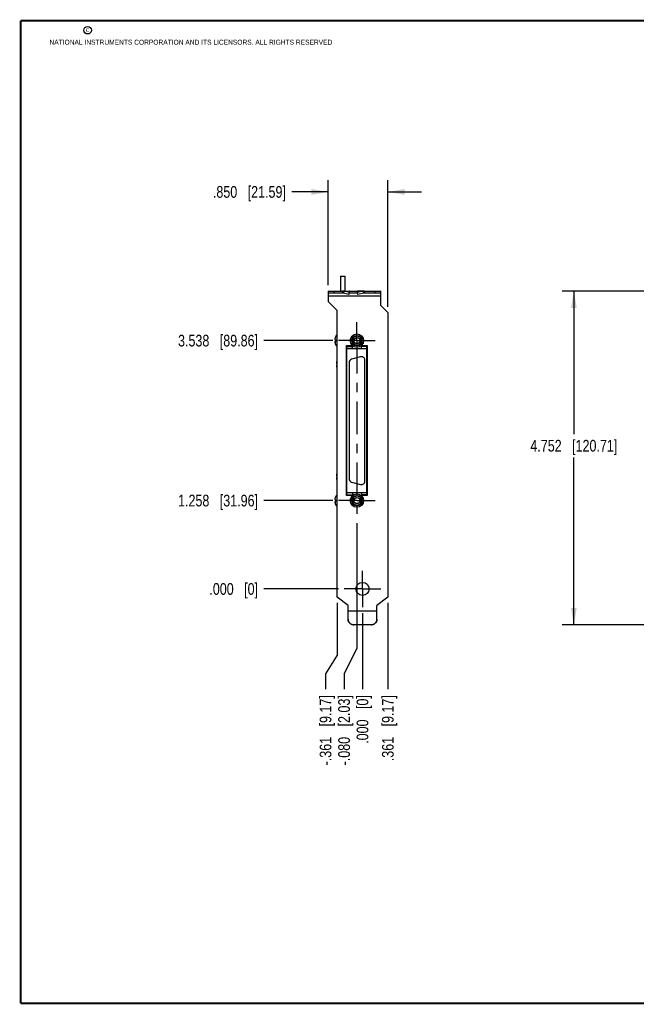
# Model space of a CAD drawing. Header units: inches. Extents: x 0.2 to 16.8, y 0.2 to 10.8.
# Tile 1 of 10: x 0.2 to 6.8, y 0.2 to 10.8. Entities that reach past the tile are written whole.
import ezdxf

# ---------------------------------------------------------------- set-up
doc = ezdxf.new("R2010")
doc.units = ezdxf.units.IN
doc.header["$LTSCALE"] = 0.935
doc.header["$MEASUREMENT"] = 0
doc.linetypes.add('CENTER', pattern=[0.6, 0.375, -0.075, 0.075, -0.075])
doc.layers.get('0').update_dxf_attribs({"linetype": 'CONTINUOUS'})
for name, color, linetype in [('02___PRT_ALL_AXES', 7, 'CONTINUOUS'), ('DEFAULT_1', 7, 'CENTER'), ('DIMENSIONS', 7, 'CONTINUOUS')]:
    doc.layers.add(name, color=color, linetype=linetype)
doc.styles.get("Standard").update_dxf_attribs({"font": 'txt', "width": 0.8})
doc.dimstyles.new('DIMSTYLE_1', dxfattribs={"dimtxt": 0.125, "dimasz": 0.18, "dimexe": 0.18, "dimexo": 0.0625, "dimgap": 0.09, "dimtad": 0, "dimtih": 1, "dimtoh": 1, "dimdec": 3, "dimlfac": 1.333333, "dimzin": 4, "dimdsep": 46, "dimtxsty": 'STANDARD', "dimblk": '_FILLED', "dimblk1": '_FILLED', "dimblk2": '_FILLED', "dimcen": 0.09, "dimadec": 0, "dimazin": 0, "dimtp": 0.001, "dimtm": 0.001, "dimtfac": 1, "dimtdec": 3, "dimtofl": 0, "dimtmove": 0, "dimatfit": 3, "dimldrblk": '_FILLED', "dimfxl": 1, "dimtolj": 1, "dimtzin": 4, "dimarcsym": 0})
doc.dimstyles.new('DIMSTYLE_2', dxfattribs={"dimtxt": 0.125, "dimasz": 0.18, "dimexe": 0.18, "dimexo": 0.0625, "dimgap": 0.09, "dimtad": 0, "dimtih": 1, "dimtoh": 1, "dimdec": 3, "dimlfac": 1.333333, "dimzin": 4, "dimdsep": 46, "dimtxsty": 'STANDARD', "dimblk": '_FILLED', "dimblk1": '_FILLED', "dimblk2": '_FILLED', "dimcen": 0.09, "dimadec": 0, "dimazin": 0, "dimtp": 0.001, "dimtm": 0.001, "dimtfac": 1, "dimtdec": 3, "dimtofl": 0, "dimtmove": 0, "dimatfit": 3, "dimldrblk": '_FILLED', "dimfxl": 1, "dimtolj": 1, "dimtzin": 4, "dimarcsym": 0})

# ---------------------------------------------------------------- blocks, each defined once
blk = doc.blocks.new('*D0')
at = {"layer": 'DIMENSIONS', "color": 2, "linetype": 'CONTINUOUS'}
blk.add_line((3.586, 5.63), (2.851, 5.63), dxfattribs=at)
at = {"layer": 'DIMENSIONS', "color": 2, "linetype": 'CONTINUOUS', "insert": (2.788, 5.693), "char_height": 0.125, "width": 1.325, "attachment_point": 3, "line_spacing_factor": 0.9}
blk.add_mtext('1.258{\\Ftxt.shx;\\W1.000000;\\H0.125000; }[31.96]', dxfattribs=at)
blk = doc.blocks.new('_FILLED')
at = {"color": 0, "linetype": 'BYBLOCK'}
blk.add_solid([(0, 0), (-1, 0.174), (-1, -0.174)], dxfattribs=at)
blk = doc.blocks.new('*D1')
at = {"layer": 'DIMENSIONS', "color": 2, "linetype": 'CONTINUOUS'}
for p, q in [((3.845, 5.371), (3.845, 4.054)), ((3.845, 4.054), (3.708, 3.779)), ((3.708, 3.779), (3.708, 3.615))]:
    blk.add_line(p, q, dxfattribs=at)
at = {"layer": 'DIMENSIONS', "color": 2, "linetype": 'CONTINUOUS', "insert": (3.645, 3.552), "char_height": 0.125, "width": 1.225, "attachment_point": 3, "rotation": 90, "line_spacing_factor": 0.9}
blk.add_mtext('-.080{\\Ftxt.shx;\\W1.000000;\\H0.125000; }[2.03]', dxfattribs=at)
blk = doc.blocks.new('*D2')
at = {"layer": 'DIMENSIONS', "color": 2, "linetype": 'CONTINUOUS'}
blk.add_line((3.647, 4.686), (2.851, 4.686), dxfattribs=at)
at = {"layer": 'DIMENSIONS', "color": 2, "linetype": 'CONTINUOUS', "insert": (2.788, 4.749), "char_height": 0.125, "width": 0.825, "attachment_point": 3, "line_spacing_factor": 0.9}
blk.add_mtext('.000{\\Ftxt.shx;\\W1.000000;\\H0.125000; }[0]', dxfattribs=at)
blk = doc.blocks.new('*D3')
at = {"layer": 'DIMENSIONS', "color": 2, "linetype": 'CONTINUOUS'}
blk.add_line((3.905, 4.429), (3.905, 3.615), dxfattribs=at)
at = {"layer": 'DIMENSIONS', "color": 2, "linetype": 'CONTINUOUS', "insert": (3.842, 3.552), "char_height": 0.125, "width": 0.825, "attachment_point": 3, "rotation": 90, "line_spacing_factor": 0.9}
blk.add_mtext('.000{\\Ftxt.shx;\\W1.000000;\\H0.125000; }[0]', dxfattribs=at)
blk = doc.blocks.new('*D4')
at = {"layer": 'DIMENSIONS', "color": 2, "linetype": 'CONTINUOUS'}
blk.add_line((3.586, 7.34), (2.851, 7.34), dxfattribs=at)
at = {"layer": 'DIMENSIONS', "color": 2, "linetype": 'CONTINUOUS', "insert": (2.788, 7.402), "char_height": 0.125, "width": 1.325, "attachment_point": 3, "line_spacing_factor": 0.9}
blk.add_mtext('3.538{\\Ftxt.shx;\\W1.000000;\\H0.125000; }[89.86]', dxfattribs=at)
blk = doc.blocks.new('*D5')
at = {"layer": 'DIMENSIONS', "color": 2, "linetype": 'CONTINUOUS'}
blk.add_line((4.176, 4.537), (4.176, 3.615), dxfattribs=at)
at = {"layer": 'DIMENSIONS', "color": 2, "linetype": 'CONTINUOUS', "insert": (4.113, 3.552), "char_height": 0.125, "width": 1.125, "attachment_point": 3, "rotation": 90, "line_spacing_factor": 0.9}
blk.add_mtext('.361{\\Ftxt.shx;\\W1.000000;\\H0.125000; }[9.17]', dxfattribs=at)
blk = doc.blocks.new('*D6')
at = {"layer": 'DIMENSIONS', "color": 2, "linetype": 'CONTINUOUS'}
for p, q in [((3.634, 4.537), (3.634, 3.979)), ((3.634, 3.979), (3.509, 3.779)), ((3.509, 3.779), (3.509, 3.615))]:
    blk.add_line(p, q, dxfattribs=at)
at = {"layer": 'DIMENSIONS', "color": 2, "linetype": 'CONTINUOUS', "insert": (3.447, 3.552), "char_height": 0.125, "width": 1.225, "attachment_point": 3, "rotation": 90, "line_spacing_factor": 0.9}
blk.add_mtext('-.361{\\Ftxt.shx;\\W1.000000;\\H0.125000; }[9.17]', dxfattribs=at)
blk = doc.blocks.new('*D10')
at = {"layer": 'DIMENSIONS', "color": 2, "linetype": 'CONTINUOUS'}
for p, q in [((7.097, 7.869), (6.039, 7.869)), ((6.164, 7.869), (6.164, 6.341)), ((6.164, 4.304), (6.164, 6.091)), ((7.422, 4.304), (6.039, 4.304))]:
    blk.add_line(p, q, dxfattribs=at)
at = {"layer": 'DIMENSIONS', "color": 2, "linetype": 'CONTINUOUS', "xscale": 0.18, "yscale": 0.18, "zscale": 0.18}
for p, rotation in [((6.164, 7.869), 90), ((6.164, 4.304), 270)]:
    blk.add_blockref('_FILLED', p, dxfattribs=dict(at, rotation=rotation))
at = {"layer": 'DIMENSIONS', "color": 2, "linetype": 'CONTINUOUS', "insert": (6.164, 6.279), "char_height": 0.125, "width": 1.425, "attachment_point": 2, "line_spacing_factor": 0.9}
blk.add_mtext('4.752{\\Ftxt.shx;\\W1.000000;\\H0.125000; }[120.71]', dxfattribs=at)
blk = doc.blocks.new('*D12')
at = {"layer": 'DIMENSIONS', "color": 2, "linetype": 'CONTINUOUS'}
for p, q in [((3.538, 7.931), (3.538, 9.053)), ((4.176, 7.701), (4.176, 9.053)), ((3.538, 8.928), (3.149, 8.928)), ((4.176, 8.928), (4.536, 8.928))]:
    blk.add_line(p, q, dxfattribs=at)
at = {"layer": 'DIMENSIONS', "color": 2, "linetype": 'CONTINUOUS', "xscale": 0.18, "yscale": 0.18, "zscale": 0.18}
blk.add_blockref('_FILLED', (3.538, 8.928), dxfattribs=at)
at = {"layer": 'DIMENSIONS', "color": 2, "linetype": 'CONTINUOUS', "xscale": 0.18, "yscale": 0.18, "zscale": 0.18, "rotation": 180}
blk.add_blockref('_FILLED', (4.176, 8.928), dxfattribs=at)
at = {"layer": 'DIMENSIONS', "color": 2, "linetype": 'CONTINUOUS', "insert": (3.086, 8.991), "char_height": 0.125, "width": 1.225, "attachment_point": 3, "line_spacing_factor": 0.9}
blk.add_mtext('.850{\\Ftxt.shx;\\W1.000000;\\H0.125000; }[21.59]', dxfattribs=at)

msp = doc.modelspace()

# ---------------------------------------------------------------- linework, layer by layer
at = {"color": 7, "linetype": 'CONTINUOUS'}
for p, q in [((3.66966, 8.02828), (3.66966, 7.8687)), ((3.66966, 8.02828), (3.71653, 8.02828)), ((3.71653, 8.02828), (3.71653, 7.8687)), ((3.53823, 7.8687), (3.53823, 7.8462)), ((3.53823, 7.8687), (4.10073, 7.8687)), ((3.59823, 7.8687), (3.59823, 7.8462)), ((3.69178, 7.8687), (3.69178, 7.8462)), ((3.70523, 7.86704), (3.70019, 7.84531)), ((3.76501, 7.85329), (3.70523, 7.86704)), ((3.70523, 7.86704), (3.76658, 7.86704)), ((3.75997, 7.83156), (3.76501, 7.85329)), ((3.76501, 7.85329), (3.76658, 7.86704)), ((3.85144, 7.85329), (3.84987, 7.86704)), ((3.91122, 7.86704), (3.84987, 7.86704)), ((3.91122, 7.86704), (3.85144, 7.85329)), ((3.85648, 7.83156), (3.85144, 7.85329)), ((3.91122, 7.86704), (3.91626, 7.84531)), ((3.92467, 7.8687), (3.92467, 7.8462)), ((4.04073, 7.8462), (4.04073, 7.8687)), ((4.10073, 7.8462), (4.10073, 7.8687)), ((3.61087, 7.35086), (3.61087, 7.3651)), ((3.61627, 7.38167), (3.61627, 7.3804)), ((3.60984, 7.35099), (3.61627, 7.35018)), ((3.61627, 7.32973), (3.60984, 7.32892)), ((3.61087, 7.32905), (3.61087, 7.31481)), ((3.61627, 7.35018), (3.61627, 7.32973)), ((3.61627, 7.29951), (3.61627, 7.29824)), ((3.63253, 7.2539), (3.63253, 7.27265)), ((3.63423, 7.27265), (3.63253, 7.27265)), ((3.7372, 5.69199), (3.7372, 7.27792)), ((3.7372, 7.27792), (3.79625, 7.27792)), ((3.78964, 7.35), (3.81436, 7.35)), ((3.78964, 7.32975), (3.81436, 7.32975)), ((3.79625, 7.2543), (3.79625, 7.27792)), ((3.87559, 7.35), (3.90031, 7.35)), ((3.87559, 7.32975), (3.90031, 7.32975)), ((3.8937, 7.2543), (3.8937, 7.27792)), ((3.95275, 7.27792), (3.8937, 7.27792)), ((3.95275, 5.69199), (3.95275, 7.27792)), ((3.63423, 7.2539), (3.63253, 7.2539)), ((3.7372, 7.2543), (3.95275, 7.2543)), ((3.88453, 7.16702), (3.78708, 7.14091)), ((3.6309, 7.09208), (3.6309, 7.11533)), ((3.63423, 7.11533), (3.6309, 7.11533)), ((3.63423, 7.09208), (3.6309, 7.09208)), ((3.6309, 7.05458), (3.6309, 7.07783)), ((3.63423, 7.07783), (3.6309, 7.07783)), ((3.63423, 7.05458), (3.6309, 7.05458)), ((3.76082, 7.10668), (3.76082, 5.86323)), ((3.92913, 5.83712), (3.92913, 7.13279)), ((3.63423, 5.91533), (3.6309, 5.91533)), ((3.6309, 5.89208), (3.6309, 5.91533)), ((3.63423, 5.89208), (3.6309, 5.89208)), ((3.63423, 5.87783), (3.6309, 5.87783)), ((3.6309, 5.85458), (3.6309, 5.87783)), ((3.63423, 5.85458), (3.6309, 5.85458)), ((3.78708, 5.829), (3.88453, 5.80289)), ((3.7372, 5.71561), (3.95275, 5.71561)), ((3.7372, 5.69199), (3.79625, 5.69199)), ((3.79625, 5.71561), (3.79625, 5.69199)), ((3.8937, 5.71561), (3.8937, 5.69199)), ((3.95275, 5.69199), (3.8937, 5.69199)), ((3.60984, 5.64099), (3.61627, 5.64018)), ((3.61627, 5.61973), (3.60984, 5.61892)), ((3.61087, 5.64086), (3.61087, 5.6551)), ((3.61087, 5.61905), (3.61087, 5.60481)), ((3.61627, 5.67167), (3.61627, 5.6704)), ((3.61627, 5.64018), (3.61627, 5.61973)), ((3.61627, 5.58951), (3.61627, 5.58824)), ((3.78964, 5.64016), (3.81436, 5.64016)), ((3.78964, 5.61991), (3.81436, 5.61991)), ((3.87559, 5.64016), (3.90031, 5.64016)), ((3.87559, 5.61991), (3.90031, 5.61991)), ((3.81048, 4.30439), (3.81048, 4.30243)), ((3.99948, 4.30243), (3.81048, 4.30243)), ((3.99948, 4.30439), (3.99948, 4.30243))]:
    msp.add_line(p, q, dxfattribs=at)
at = {"color": 3, "linetype": 'CONTINUOUS'}
for p, q in [((3.53823, 7.8462), (3.53823, 7.7577)), ((3.69178, 7.8462), (3.53823, 7.8462)), ((4.10073, 7.8162), (3.53823, 7.8162)), ((3.75997, 7.83156), (3.70019, 7.84531)), ((3.85323, 7.8462), (3.76323, 7.8462)), ((3.91626, 7.84531), (3.85648, 7.83156)), ((4.10073, 7.8462), (3.92467, 7.8462)), ((4.10073, 7.71345), (4.10073, 7.8462)), ((3.63423, 7.6617), (3.53823, 7.7577)), ((4.10073, 7.71345), (4.17573, 7.63845)), ((3.63423, 4.59953), (3.63423, 7.6617)), ((4.17573, 7.63845), (4.17573, 4.59953)), ((3.73435, 5.68395), (3.73435, 7.28595)), ((3.73435, 7.28595), (3.79873, 7.28595)), ((3.89122, 7.28595), (3.9556, 7.28595)), ((3.9556, 7.28595), (3.9556, 5.68395)), ((3.79873, 5.68395), (3.73435, 5.68395)), ((3.9556, 5.68395), (3.89122, 5.68395)), ((3.75048, 4.5087), (3.63423, 4.59953)), ((4.17573, 4.59953), (4.05948, 4.5087)), ((3.75048, 4.36416), (3.75048, 4.5087)), ((3.75048, 4.4532), (4.05948, 4.4532)), ((3.75048, 4.45092), (4.05948, 4.45092)), ((4.05948, 4.36416), (4.05948, 4.5087)), ((3.99948, 4.30439), (3.81048, 4.30439))]:
    msp.add_line(p, q, dxfattribs=at)
at = {"color": 7, "linetype": 'CONTINUOUS', "const_width": 0.02}
for points in [[(0.25, 10.75859), (0.25, 0.25859)], [(16.75, 10.75859), (0.25, 10.75859)], [(0.25, 0.25859), (16.75, 0.25859)]]:
    msp.add_lwpolyline(points, dxfattribs=at)
at = {"color": 2, "linetype": 'CONTINUOUS'}
msp.add_circle((0.96593, 10.65619), 0.04027, dxfattribs=at)
at = {"color": 7, "linetype": 'CONTINUOUS'}
for centre, radius in [((3.84498, 7.33987), 0.05625), ((3.84498, 7.33987), 0.03225), ((3.84498, 5.63004), 0.05625), ((3.84498, 5.63004), 0.03225)]:
    msp.add_circle(centre, radius, dxfattribs=at)
at = {"color": 3, "linetype": 'CONTINUOUS'}
msp.add_circle((3.90498, 4.68645), 0.07013, dxfattribs=at)
at = {"color": 7, "linetype": 'CONTINUOUS'}
for centre, radius, start, end in [((3.69176, 7.81323), 0.05547, 75.942804, 89.978293), ((3.92469, 7.81323), 0.05547, 90.021707, 104.057196), ((3.72707, 7.33997), 0.11888, 167.79499, 168.756398), ((3.67508, 7.35122), 0.06569, 165.539251, 167.79845), ((3.67433, 7.35141), 0.06492, 164.848068, 165.535784), ((3.67386, 7.35154), 0.06443, 162.986741, 164.84956), ((3.67337, 7.35169), 0.06392, 161.924886, 162.985288), ((3.67299, 7.35181), 0.06352, 160.07642, 161.925742), ((3.6726, 7.35195), 0.06311, 158.500652, 160.075674), ((3.67229, 7.35207), 0.06278, 156.770593, 158.500817), ((3.67193, 7.35223), 0.06237, 153.155289, 156.771892), ((3.66966, 7.35334), 0.06043, 125.896545, 152.045042), ((3.84498, 7.33987), 0.048, 12.177298, 167.822702), ((3.69729, 7.34971), 0.08802, 176.172758, 177.067598), ((3.63974, 7.35689), 0.03047, 185.031544, 186.54222), ((3.63974, 7.32302), 0.03047, 173.457558, 174.968455), ((3.69729, 7.3302), 0.08802, 182.932402, 183.826919), ((3.69722, 7.34972), 0.08795, 175.798935, 176.172678), ((3.63999, 7.35692), 0.03073, 186.541089, 187.168001), ((3.63999, 7.32299), 0.03073, 172.837891, 173.458695), ((3.69722, 7.33019), 0.08795, 183.826998, 184.200483), ((3.69718, 7.34972), 0.08791, 175.271107, 175.798945), ((3.64019, 7.35694), 0.03093, 187.168307, 188.050261), ((3.64019, 7.32297), 0.03093, 171.949366, 172.837571), ((3.69718, 7.33019), 0.08791, 184.200473, 184.728351), ((3.69713, 7.34972), 0.08786, 174.76588, 175.271099), ((3.64043, 7.35698), 0.03117, 188.050256, 188.88945), ((3.64043, 7.32293), 0.03117, 171.11569, 171.949386), ((3.69713, 7.33018), 0.08786, 184.728359, 185.233446), ((3.6971, 7.34973), 0.08783, 174.365775, 174.765871), ((3.64066, 7.35701), 0.0314, 188.889266, 189.550939), ((3.64066, 7.3229), 0.0314, 170.44873, 171.115861), ((3.6971, 7.33018), 0.08783, 185.233455, 185.633736), ((3.69706, 7.34973), 0.08779, 173.460776, 174.365801), ((3.641, 7.35707), 0.03175, 189.552576, 191.037843), ((3.641, 7.32284), 0.03175, 168.962158, 170.447099), ((3.69706, 7.33018), 0.08779, 185.63371, 186.539224), ((3.7271, 7.33996), 0.11891, 169.631373, 170.431913), ((3.7271, 7.33995), 0.11891, 189.568087, 190.368628), ((3.72708, 7.33997), 0.11889, 168.756402, 169.631362), ((3.72708, 7.33994), 0.11889, 190.368639, 191.243598), ((3.72707, 7.33994), 0.11888, 191.243603, 192.20501), ((3.67508, 7.32869), 0.06569, 192.20155, 194.460749), ((3.67433, 7.3285), 0.06492, 194.464223, 195.151925), ((3.67386, 7.32837), 0.06443, 195.15044, 197.013259), ((3.67337, 7.32822), 0.06392, 197.014733, 198.075095), ((3.67299, 7.3281), 0.06352, 198.074258, 199.92358), ((3.6726, 7.32796), 0.06311, 199.924343, 201.499317), ((3.67229, 7.32784), 0.06278, 201.499183, 203.229407), ((3.67193, 7.32768), 0.06237, 203.228141, 206.84467), ((3.66966, 7.32657), 0.06043, 207.954958, 234.103455), ((3.84498, 7.33987), 0.048, 192.177298, 347.822702), ((3.8937, 7.13279), 0.03543, 0, 105), ((3.79625, 7.10668), 0.03543, 105, 180), ((3.79625, 5.86323), 0.03543, 180, 255), ((3.8937, 5.83712), 0.03543, 255, 360), ((3.66966, 5.64334), 0.06043, 125.896545, 152.045042), ((3.69729, 5.63971), 0.08802, 176.172758, 177.067598), ((3.63974, 5.64689), 0.03047, 185.031544, 186.54222), ((3.63974, 5.61302), 0.03047, 173.457558, 174.968455), ((3.69729, 5.6202), 0.08802, 182.932402, 183.826919), ((3.69722, 5.63972), 0.08795, 175.798935, 176.172678), ((3.63999, 5.64692), 0.03073, 186.541089, 187.168001), ((3.63999, 5.61299), 0.03073, 172.837891, 173.458695), ((3.69722, 5.62019), 0.08795, 183.826998, 184.200483), ((3.69718, 5.63972), 0.08791, 175.271107, 175.798945), ((3.64019, 5.64694), 0.03093, 187.168307, 188.050261), ((3.64019, 5.61297), 0.03093, 171.949366, 172.837571), ((3.69718, 5.62019), 0.08791, 184.200473, 184.728351), ((3.69713, 5.63972), 0.08786, 174.76588, 175.271099), ((3.64043, 5.64698), 0.03117, 188.050256, 188.88945), ((3.64043, 5.61293), 0.03117, 171.11569, 171.949386), ((3.69713, 5.62018), 0.08786, 184.728359, 185.233446), ((3.6971, 5.63973), 0.08783, 174.365775, 174.765871), ((3.64066, 5.64701), 0.0314, 188.889266, 189.550939), ((3.64066, 5.6129), 0.0314, 170.44873, 171.115861), ((3.6971, 5.62018), 0.08783, 185.233455, 185.633736), ((3.69706, 5.63973), 0.08779, 173.460776, 174.365801), ((3.641, 5.64707), 0.03175, 189.552576, 191.037843), ((3.641, 5.61284), 0.03175, 168.962158, 170.447099), ((3.69706, 5.62018), 0.08779, 185.63371, 186.539224), ((3.7271, 5.62996), 0.11891, 169.631373, 170.431913), ((3.7271, 5.62995), 0.11891, 189.568087, 190.368628), ((3.72708, 5.62997), 0.11889, 168.756402, 169.631362), ((3.72708, 5.62994), 0.11889, 190.368639, 191.243598), ((3.72707, 5.62997), 0.11888, 167.79499, 168.756398), ((3.72707, 5.62994), 0.11888, 191.243603, 192.20501), ((3.67508, 5.64122), 0.06569, 165.539251, 167.79845), ((3.67508, 5.61869), 0.06569, 192.20155, 194.460749), ((3.67433, 5.64141), 0.06492, 164.848068, 165.535784), ((3.67433, 5.6185), 0.06492, 194.464223, 195.151925), ((3.67386, 5.64154), 0.06443, 162.986741, 164.84956), ((3.67386, 5.61837), 0.06443, 195.15044, 197.013259), ((3.67337, 5.64169), 0.06392, 161.924886, 162.985288), ((3.67337, 5.61822), 0.06392, 197.014733, 198.075095), ((3.67299, 5.64181), 0.06352, 160.07642, 161.925742), ((3.67299, 5.6181), 0.06352, 198.074258, 199.92358), ((3.6726, 5.64195), 0.06311, 158.500652, 160.075674), ((3.6726, 5.61796), 0.06311, 199.924343, 201.499317), ((3.67229, 5.64207), 0.06278, 156.770593, 158.500817), ((3.67229, 5.61784), 0.06278, 201.499183, 203.229407), ((3.67193, 5.64223), 0.06237, 153.155289, 156.771892), ((3.67193, 5.61768), 0.06237, 203.228141, 206.84467), ((3.66966, 5.61657), 0.06043, 207.954958, 234.103455), ((3.84498, 5.63004), 0.048, 12.177298, 167.822702), ((3.84498, 5.63004), 0.048, 192.177298, 347.822702)]:
    msp.add_arc(centre, radius, start, end, dxfattribs=at)
at = {"color": 3, "linetype": 'CONTINUOUS'}
for centre, radius, start, end in [((3.69177, 7.80618), 0.04003, 77.864857, 89.991783), ((3.92468, 7.80618), 0.04003, 90.008217, 102.135143), ((4.00037, 4.36417), 0.05911, 358.122876, 359.99887)]:
    msp.add_arc(centre, radius, start, end, dxfattribs=at)
at = {"color": 7, "linetype": 'CONTINUOUS'}
for points, knots in [([(3.76658, 7.86704), (3.76633, 7.86731), (3.76582, 7.86777), (3.76498, 7.86831), (3.76411, 7.86863), (3.76352, 7.8687), (3.76323, 7.8687)], [0, 0, 0, 0, 0.28021514, 0.53549866, 0.77260574, 1, 1, 1, 1]), ([(3.84987, 7.86704), (3.85012, 7.86731), (3.85063, 7.86777), (3.85147, 7.86831), (3.85234, 7.86863), (3.85293, 7.8687), (3.85323, 7.8687)], [0, 0, 0, 0, 0.28021514, 0.53549866, 0.77260574, 1, 1, 1, 1]), ([(3.81048, 4.30243), (3.80656, 4.30243), (3.80065, 4.30301), (3.79303, 4.30491), (3.78748, 4.30689), (3.78215, 4.3094), (3.77541, 4.31343), (3.76778, 4.31966), (3.76152, 4.32727), (3.75748, 4.33398), (3.75495, 4.33929), (3.75297, 4.34482), (3.75106, 4.35242), (3.75048, 4.3583), (3.75048, 4.3622)], [0, 0, 0, 0, 0.12511491, 0.18780741, 0.25044905, 0.31305394, 0.37563873, 0.50060915, 0.62548662, 0.68795907, 0.75041273, 0.81287004, 0.87535205, 1, 1, 1, 1]), ([(4.05948, 4.3622), (4.05948, 4.3583), (4.05889, 4.35242), (4.05698, 4.34482), (4.055, 4.33929), (4.05247, 4.33398), (4.04843, 4.32727), (4.04217, 4.31966), (4.03454, 4.31343), (4.02781, 4.3094), (4.02247, 4.30689), (4.01692, 4.30491), (4.0093, 4.30301), (4.00339, 4.30243), (3.99948, 4.30243)], [0, 0, 0, 0, 0.12464795, 0.18712996, 0.24958727, 0.31204093, 0.37451338, 0.49939085, 0.62436127, 0.68694606, 0.74955095, 0.81219259, 0.87488509, 1, 1, 1, 1])]:
    msp.add_open_spline(points, degree=3, knots=knots, dxfattribs=at)
at = {"color": 3, "linetype": 'CONTINUOUS'}
for points, knots in [([(3.75048, 4.36416), (3.75048, 4.36026), (3.75106, 4.35438), (3.75297, 4.34679), (3.75495, 4.34125), (3.75748, 4.33594), (3.76152, 4.32923), (3.76778, 4.32162), (3.77541, 4.31539), (3.78215, 4.31137), (3.78748, 4.30885), (3.79303, 4.30687), (3.80065, 4.30497), (3.80656, 4.30439), (3.81048, 4.30439)], [0, 0, 0, 0, 0.12464795, 0.18712996, 0.24958727, 0.31204093, 0.37451338, 0.49939085, 0.62436127, 0.68694606, 0.74955095, 0.81219259, 0.87488509, 1, 1, 1, 1]), ([(3.99948, 4.30439), (4.00331, 4.30439), (4.0091, 4.30495), (4.01657, 4.30677), (4.02202, 4.30867), (4.02726, 4.31109), (4.03225, 4.31399), (4.03693, 4.31735), (4.04271, 4.32241), (4.04773, 4.32828), (4.05183, 4.33477), (4.05442, 4.33991), (4.0565, 4.34528), (4.05857, 4.35266), (4.05932, 4.3584), (4.05944, 4.36223)], [0, 0, 0, 0, 0.1250856, 0.1877643, 0.25039312, 0.31298466, 0.37555489, 0.43811215, 0.50064925, 0.62550968, 0.68797251, 0.7504125, 0.81285064, 0.87530941, 1, 1, 1, 1])]:
    msp.add_open_spline(points, degree=3, knots=knots, dxfattribs=at)
at = {"layer": '02___PRT_ALL_AXES', "color": 7, "linetype": 'CENTER'}
for p, q in [((3.84498, 7.33987), (3.84498, 7.53612)), ((3.84498, 7.33987), (3.64873, 7.33987)), ((3.84498, 7.33987), (3.84498, 5.27401)), ((3.84498, 7.33987), (4.04123, 7.33987)), ((3.84498, 5.63004), (3.64873, 5.63004)), ((3.84498, 5.63004), (4.04123, 5.63004))]:
    msp.add_line(p, q, dxfattribs=at)
at = {"layer": '02___PRT_ALL_AXES', "color": 7, "linetype": 'CONTINUOUS'}
for centre in [(3.84498, 7.33987), (3.84498, 5.63004)]:
    msp.add_circle(centre, 0.07125, dxfattribs=at)
at = {"layer": 'DEFAULT_1', "color": 7, "linetype": 'CENTER'}
for q in [(3.90498, 4.88158), (3.70985, 4.68645), (4.1001, 4.68645), (3.90498, 4.49133)]:
    msp.add_line((3.90498, 4.68645), q, dxfattribs=at)

# ---------------------------------------------------------------- texts
at = {"color": 2, "linetype": 'CONTINUOUS', "char_height": 0.053, "attachment_point": 1, "line_spacing_factor": 0.9}
for s, insert, width in [('c', (0.94601, 10.68933), 0.0424), ('NATIONAL INSTRUMENTS CORPORATION AND ITS LICENSORS. ALL RIGHTS RESERVED', (0.55829, 10.55465), 3.0104)]:
    msp.add_mtext(s, dxfattribs=dict(at, insert=insert, width=width))

# ---------------------------------------------------------------- dimensions: what is measured, and where the dimension line sits
at = {"layer": 'DIMENSIONS', "color": 2, "linetype": 'CONTINUOUS'}
for base, p1, p2, angle, picture, middle in [((3.53823, 8.92828), (4.17573, 7.70095), (3.53823, 7.9312), 180, '*D12', (2.22385, 8.92828)), ((6.16432, 4.30439), (7.09702, 7.8687), (7.4216, 4.30439), 270, '*D10', (6.01432, 6.21629))]:
    dim = msp.add_linear_dim(base=base, p1=p1, p2=p2, angle=angle, dimstyle='DIMSTYLE_2', dxfattribs=at)
    dim.commit()
    dim.dimension.update_dxf_attribs({"geometry": picture, "text_midpoint": middle, "dimtype": 160})
for feature_location, offset, dtype, origin, picture, middle in [((3.58623, 7.33987), (-0.7355, 0), 0, (3.64873, 4.68645), '*D4', (1.82573, 7.33987)), ((3.58623, 5.63004), (-0.7355, 0), 0, (3.70985, 4.68645), '*D0', (1.82573, 5.63004)), ((3.6473504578, 4.6864546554), (-0.796625, 0), 0, (3.7098504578, 4.6864546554), '*D2', (2.1257254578, 4.6864546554)), ((4.17573, 4.53703), (0, -0.9221), 1, (3.90498, 4.59953), '*D5', (4.28774, 2.76643)), ((3.9049754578, 4.4288296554), (0, -0.8138983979), 1, (3.9049754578, 4.4913296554), '*D3', (4.0169938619, 2.9164320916))]:
    dim = msp.add_ordinate_dim(feature_location=feature_location, offset=offset, dtype=dtype, origin=origin, dimstyle='DIMSTYLE_1', dxfattribs=at)
    dim.commit()
    dim.dimension.update_dxf_attribs({"geometry": picture, "text_midpoint": middle})
for feature_location, offset, origin, picture, middle in [((3.84498, 5.37129), (-0.13738, -1.75636), (3.90498, 4.49133), '*D1', (3.81961, 2.76643)), ((3.63423, 4.53703), (-0.12493, -0.9221), (3.90498, 4.59953), '*D6', (3.62131, 2.76643))]:
    dim = msp.add_ordinate_dim(feature_location=feature_location, offset=offset, dtype=0, origin=origin, text='-<>', dimstyle='DIMSTYLE_1', dxfattribs=at)
    dim.commit()
    dim.dimension.update_dxf_attribs({"geometry": picture, "text_midpoint": middle})

doc.saveas('drawing.dxf')
